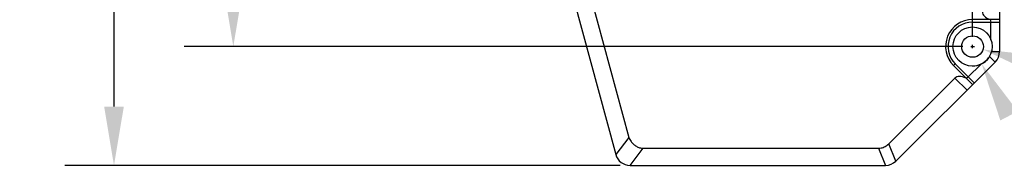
# Model space of a CAD drawing. Header units: millimetres. Extents: x 0 to 240, y 0 to 169.
# Tile 7 of 27: x 45.62 to 95.78, y 51.96 to 59.4. Entities that reach past the tile are written whole.
import ezdxf

# ---------------------------------------------------------------- set-up
doc = ezdxf.new("R2010")
doc.units = ezdxf.units.MM
doc.header["$LTSCALE"] = 32.67
doc.header["$PDMODE"] = 3
doc.header["$PDSIZE"] = 8
doc.layers.get('0').update_dxf_attribs({"linetype": 'CONTINUOUS'})
doc.layers.get('Defpoints').update_dxf_attribs({"linetype": 'CONTINUOUS'})
doc.layers.add('00_COMPONENTS', color=7, linetype='CONTINUOUS')
doc.layers.add('51__DRAFT_DIMS', color=7, linetype='CONTINUOUS')
doc.styles.get("Standard").update_dxf_attribs({"font": '兰亭黑 GBK.TTF'})
doc.dimstyles.new('DIMSTYLE_1', dxfattribs={"dimtxt": 3, "dimasz": 3, "dimexe": 2.5, "dimexo": 0.5, "dimgap": 0.75, "dimtad": 1, "dimlfac": 4, "dimdsep": 46, "dimtxsty": 'STANDARD', "dimblk": '_FILLED', "dimblk1": '_FILLED', "dimblk2": '_FILLED', "dimcen": 0.09, "dimclrt": 3, "dimazin": 2, "dimtp": 0.3, "dimtm": 0.3, "dimtfac": 1, "dimtofl": 0, "dimtmove": 0, "dimatfit": 3, "dimldrblk": '_FILLED', "dimfxl": 1, "dimtolj": 1, "dimarcsym": 0})
doc.dimstyles.new('DIMSTYLE_5', dxfattribs={"dimtxt": 3, "dimasz": 3, "dimexe": 2.5, "dimexo": 0.5, "dimgap": 0.75, "dimtad": 1, "dimlfac": 4, "dimdsep": 46, "dimtxsty": 'STANDARD', "dimblk": '_FILLED', "dimblk1": '_FILLED', "dimblk2": '_FILLED', "dimcen": 0.09, "dimclrt": 3, "dimazin": 2, "dimtp": 0.5, "dimtm": 0.5, "dimtfac": 1, "dimtofl": 0, "dimtmove": 0, "dimatfit": 3, "dimldrblk": '_FILLED', "dimfxl": 1, "dimtolj": 1, "dimarcsym": 0})

# ---------------------------------------------------------------- blocks, each defined once
blk = doc.blocks.new('_FILLED')
at = {"color": 0, "linetype": 'ByBlock'}
blk.add_solid([(0, 0), (-1, 0.167), (-1, -0.167)], dxfattribs=at)
blk = doc.blocks.new('*D17')
at = {"layer": '51__DRAFT_DIMS', "color": 0, "lineweight": -2}
for p, q in [((72.167, 96.646), (54.007, 96.646)), ((56.507, 93.646), (56.507, 61.028)), ((93.667, 58.028), (54.007, 58.028))]:
    blk.add_line(p, q, dxfattribs=at)
at = {"layer": 'Defpoints', "color": 0}
for p in [(72.667, 96.646), (56.507, 58.028), (94.167, 58.028)]:
    blk.add_point(p, dxfattribs=at)
at = {"layer": '51__DRAFT_DIMS', "color": 0, "linetype": 'ByBlock', "lineweight": -2, "xscale": 3, "yscale": 3, "zscale": 3}
for p, rotation in [((56.507, 96.646), 89.99999999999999), ((56.507, 58.028), 270)]:
    blk.add_blockref('_FILLED', p, dxfattribs=dict(at, rotation=rotation))
at = {"layer": '51__DRAFT_DIMS', "color": 3, "insert": (51.757, 77.422), "char_height": 3, "attachment_point": 2, "rotation": 90, "line_spacing_factor": 0.9}
blk.add_mtext('\\A1;154.47', dxfattribs=at)
blk = doc.blocks.new('*D19')
at = {"layer": '51__DRAFT_DIMS', "color": 0, "lineweight": -2}
for p, q in [((72.667, 97.146), (72.667, 122.833)), ((94.167, 58.528), (94.167, 122.833)), ((75.667, 120.333), (91.167, 120.333))]:
    blk.add_line(p, q, dxfattribs=at)
at = {"layer": 'Defpoints', "color": 0}
for p in [(94.167, 120.333), (72.667, 96.646), (94.167, 58.028)]:
    blk.add_point(p, dxfattribs=at)
at = {"layer": '51__DRAFT_DIMS', "color": 0, "linetype": 'ByBlock', "lineweight": -2, "xscale": 3, "yscale": 3, "zscale": 3, "rotation": 180}
blk.add_blockref('_FILLED', (72.667, 120.333), dxfattribs=at)
at = {"layer": '51__DRAFT_DIMS', "color": 0, "linetype": 'ByBlock', "lineweight": -2, "xscale": 3, "yscale": 3, "zscale": 3}
blk.add_blockref('_FILLED', (94.167, 120.333), dxfattribs=at)
at = {"layer": '51__DRAFT_DIMS', "color": 3, "insert": (83.373, 125.083), "char_height": 3, "attachment_point": 2, "line_spacing_factor": 0.9}
blk.add_mtext('\\A1;86', dxfattribs=at)
blk = doc.blocks.new('*D22')
at = {"layer": '51__DRAFT_DIMS', "color": 0, "lineweight": -2}
for p, q in [((78.917, 116.458), (47.928, 116.458)), ((50.428, 113.458), (50.428, 54.958)), ((76.215, 51.958), (47.928, 51.958))]:
    blk.add_line(p, q, dxfattribs=at)
at = {"layer": 'Defpoints', "color": 0}
for p in [(79.417, 116.458), (50.428, 51.958), (76.715, 51.958)]:
    blk.add_point(p, dxfattribs=at)
at = {"layer": '51__DRAFT_DIMS', "color": 0, "linetype": 'ByBlock', "lineweight": -2, "xscale": 3, "yscale": 3, "zscale": 3}
for p, rotation in [((50.428, 116.458), 90), ((50.428, 51.958), 270)]:
    blk.add_blockref('_FILLED', p, dxfattribs=dict(at, rotation=rotation))
at = {"layer": '51__DRAFT_DIMS', "color": 3, "insert": (45.678, 84.161), "char_height": 3, "attachment_point": 2, "rotation": 90, "line_spacing_factor": 0.9}
blk.add_mtext('\\A1;258', dxfattribs=at)

msp = doc.modelspace()

# ---------------------------------------------------------------- linework, layer by layer
at = {"layer": '00_COMPONENTS', "color": 7}
for p, q in [((71.3177, 69.7499), (75.9915, 52.512)), ((72.1927, 69.8664), (76.6608, 53.387)), ((95.5416, 66.8596), (95.5416, 57.7689)), ((95.5416, 59.4028), (94.1666, 59.4028)), ((94.1666, 59.2778), (95.5416, 59.2778)), ((95.0709, 59.4028), (95.1041, 59.2778)), ((95.1041, 58.3758), (95.1041, 59.2778)), ((90.2613, 52.1779), (95.3219, 57.2386)), ((93.1943, 57.0555), (94.1666, 56.0833)), ((93.2827, 57.1439), (94.255, 56.1717)), ((93.9456, 56.481), (94.5834, 57.1188)), ((89.8988, 53.0529), (93.2647, 56.4188)), ((93.8338, 56.4161), (93.9456, 56.481)), ((77.3847, 52.8333), (89.3685, 52.8333)), ((76.7153, 51.9583), (89.7309, 51.9583))]:
    msp.add_line(p, q, dxfattribs=at)
at = {"layer": '00_COMPONENTS', "color": 4}
for p, q in [((94.1666, 59.2778), (94.1666, 59.4028)), ((95.1325, 57.7689), (95.5416, 57.7689)), ((95.0327, 57.5279), (95.3219, 57.2386)), ((93.2827, 57.1439), (93.1943, 57.0555)), ((93.2647, 56.4188), (93.8834, 55.8001)), ((76.6608, 53.387), (75.9915, 52.512)), ((76.7153, 51.9583), (77.3847, 52.8333)), ((89.3685, 52.8333), (89.7309, 51.9583)), ((90.2613, 52.1779), (89.8988, 53.0529))]:
    msp.add_line(p, q, dxfattribs=at)
at = {"layer": '00_COMPONENTS', "color": 7}
for radius in [1, 0.55]:
    msp.add_circle((94.1666, 58.0278), radius, dxfattribs=at)
for centre, radius, start, end in [((94.1666, 58.0278), 1.375, 90, 225), ((94.1666, 58.0278), 1.25, 90, 225), ((94.7916, 57.7689), 0.75, 315, 0), ((76.7153, 52.7083), 0.75, 195.17, 270), ((89.7309, 52.7083), 0.75, 270, 315)]:
    msp.add_arc(centre, radius, start, end, dxfattribs=at)
for centre, major_axis, start_param, end_param in [((95.6744, 59.8033), (1.0078, 0), -3.1415927, -2.2128203), ((93.9773, 55.7062), (0.7126, -0.7126), 2.2128203, 3.1415927)]:
    msp.add_ellipse(centre, major_axis=major_axis, ratio=0.4961389, start_param=start_param, end_param=end_param, dxfattribs=at)
for points, knots in [([(76.6608, 53.387), (76.6714, 53.3481), (76.7014, 53.2725), (76.7768, 53.1527), (76.8878, 53.034), (77.0363, 52.9278), (77.2032, 52.8539), (77.3243, 52.8333), (77.3847, 52.8333)], [0, 0, 0, 0, 0.125041, 0.250154, 0.4376452, 0.6253397, 0.8127783, 1, 1, 1, 1]), ([(89.3685, 52.8333), (89.4174, 52.8333), (89.5033, 52.8429), (89.6213, 52.8767), (89.7558, 52.936), (89.847, 53.0012), (89.8988, 53.0529)], [0, 0, 0, 0, 0.2500913, 0.4378396, 0.6256015, 1, 1, 1, 1])]:
    msp.add_open_spline(points, degree=3, knots=knots, dxfattribs=at)
at = {"layer": '51__DRAFT_DIMS', "color": 4}
for p, q in [((94.0766, 58.0278), (94.2566, 58.0278)), ((94.0766, 58.0278), (94.2566, 58.0278)), ((94.1666, 57.9378), (94.1666, 58.1178)), ((94.1666, 57.9378), (94.1666, 58.1178))]:
    msp.add_line(p, q, dxfattribs=at)
msp.add_arc((94.1666, 58.0278), 1, 270, 324.52803, dxfattribs=at)

# ---------------------------------------------------------------- block references
at = {"layer": '51__DRAFT_DIMS', "color": 4, "xscale": 3, "yscale": 3, "zscale": 3}
for p, rotation in [((94.6961, 57.879), 164.3017731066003), ((94.6313, 57.1423), 117.690811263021)]:
    msp.add_blockref('_FILLED', p, dxfattribs=dict(at, rotation=rotation))

# ---------------------------------------------------------------- dimensions: what is measured, and where the dimension line sits
at = {"layer": '51__DRAFT_DIMS', "color": 4}
dim = msp.add_linear_dim(base=(94.1666, 120.3327), p1=(72.6666, 96.6458), p2=(94.1666, 58.0278), dimstyle='DIMSTYLE_1', dxfattribs=at)
dim.commit()
dim.dimension.update_dxf_attribs({"geometry": '*D19', "text_midpoint": (83.3726, 120.3327), "dimtype": 160})
for base, p1, p2, picture, middle in [((50.4278, 51.9583), (79.4166, 116.4583), (76.7153, 51.9583), '*D22', (50.4278, 84.1614)), ((56.5071, 58.0278), (72.6666, 96.6458), (94.1666, 58.0278), '*D17', (56.5071, 77.4218))]:
    dim = msp.add_linear_dim(base=base, p1=p1, p2=p2, angle=270, dimstyle='DIMSTYLE_5', dxfattribs=at)
    dim.commit()
    dim.dimension.update_dxf_attribs({"geometry": picture, "text_midpoint": middle, "dimtype": 160})

doc.saveas('drawing.dxf')
